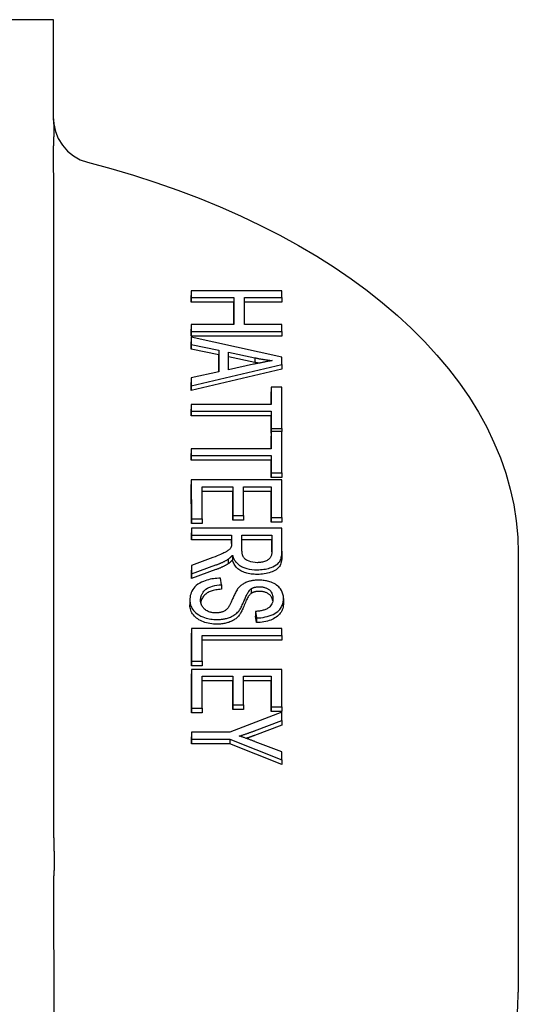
# Model space of a CAD drawing. Header units: millimetres. Extents: x 214 to 521, y 47 to 444.
# Tile 13 of 13: x 498 to 521, y 291 to 335. Entities that reach past the tile are written whole.
import ezdxf

# ---------------------------------------------------------------- set-up
doc = ezdxf.new("R2010")
doc.units = ezdxf.units.MM
doc.layers.add('Detail', color=2, linetype='Continuous')

msp = doc.modelspace()

# ---------------------------------------------------------------- linework, layer by layer
at = {"layer": 'Detail'}
for p, q in [((499.967, 334.767), (477.467, 334.763)), ((510.051, 322.784), (506.051, 322.783)), ((506.051, 322.783), (506.051, 322.479)), ((506.051, 322.783), (506.051, 322.579)), ((506.051, 322.274), (506.051, 322.579)), ((510.051, 322.48), (510.051, 322.784)), ((506.051, 322.479), (506.051, 322.274)), ((506.051, 322.479), (507.936, 322.479)), ((507.936, 322.275), (506.051, 322.274)), ((507.936, 322.479), (507.936, 322.275)), ((507.936, 322.479), (507.936, 321.29)), ((507.936, 321.29), (507.936, 322.275)), ((508.408, 322.479), (510.051, 322.48)), ((508.409, 321.29), (508.408, 322.479)), ((510.051, 322.275), (508.408, 322.275)), ((510.051, 322.48), (510.051, 322.275)), ((506.052, 321.29), (506.052, 321.085)), ((507.936, 321.29), (506.052, 321.29)), ((506.052, 321.29), (506.052, 320.986)), ((510.052, 321.291), (508.409, 321.29)), ((510.052, 320.986), (510.052, 321.291)), ((506.052, 320.781), (506.052, 321.085)), ((506.052, 320.986), (506.052, 320.781)), ((506.052, 320.986), (510.052, 320.986)), ((510.052, 320.986), (510.052, 320.781)), ((510.052, 320.781), (506.052, 320.781)), ((506.052, 320.73), (506.052, 320.409)), ((506.052, 320.73), (506.052, 320.526)), ((510.053, 319.85), (506.052, 320.73)), ((506.052, 320.204), (506.052, 320.526)), ((506.052, 320.409), (506.052, 320.204)), ((506.052, 320.409), (507.263, 320.157)), ((507.263, 319.952), (506.052, 320.204)), ((507.263, 320.157), (507.263, 319.952)), ((507.263, 320.157), (507.263, 319.195)), ((507.693, 319.29), (507.693, 320.07)), ((507.693, 320.07), (508.867, 319.816)), ((507.263, 319.195), (507.263, 319.952)), ((508.867, 319.611), (507.693, 319.865)), ((508.803, 319.531), (507.693, 319.29)), ((508.867, 319.816), (508.867, 319.611)), ((510.053, 319.521), (510.053, 319.85)), ((506.053, 318.583), (510.053, 319.521)), ((510.053, 319.316), (506.053, 318.378)), ((507.263, 319.195), (506.053, 318.929)), ((510.053, 319.521), (510.053, 319.316)), ((506.053, 318.929), (506.053, 318.724)), ((506.053, 318.929), (506.053, 318.583)), ((506.053, 318.378), (506.053, 318.724)), ((506.053, 318.583), (506.053, 318.378)), ((510.053, 318.514), (509.581, 318.513)), ((509.581, 318.513), (509.581, 317.758)), ((509.581, 318.513), (509.581, 318.309)), ((509.581, 317.758), (509.581, 318.309)), ((510.054, 316.695), (510.053, 318.514)), ((506.053, 317.758), (506.054, 317.453)), ((506.053, 317.758), (506.053, 317.553)), ((509.581, 317.758), (506.053, 317.758)), ((506.054, 317.248), (506.053, 317.553)), ((506.054, 317.453), (509.581, 317.454)), ((506.054, 317.453), (506.054, 317.248)), ((509.581, 317.454), (509.581, 317.249)), ((509.581, 317.454), (509.581, 316.695)), ((509.581, 317.249), (506.054, 317.248)), ((509.581, 316.49), (509.581, 317.249)), ((509.581, 316.695), (509.581, 316.49)), ((509.581, 316.695), (510.054, 316.695)), ((509.581, 316.555), (509.582, 315.799)), ((509.581, 316.555), (509.581, 316.35)), ((510.054, 316.555), (509.581, 316.555)), ((509.581, 316.49), (509.581, 316.49)), ((510.054, 316.695), (510.054, 316.555)), ((510.055, 314.736), (510.054, 316.555)), ((509.582, 315.799), (509.581, 316.35)), ((506.054, 315.799), (506.054, 315.495)), ((506.054, 315.799), (506.054, 315.594)), ((509.582, 315.799), (506.054, 315.799)), ((506.054, 315.29), (506.054, 315.594)), ((506.054, 315.495), (506.054, 315.29)), ((506.054, 315.495), (509.582, 315.495)), ((509.582, 315.29), (506.054, 315.29)), ((509.582, 315.495), (509.582, 315.29)), ((509.582, 315.495), (509.582, 314.736)), ((509.582, 314.531), (509.582, 315.29)), ((506.055, 314.418), (506.056, 312.704)), ((506.055, 314.418), (506.055, 314.213)), ((510.055, 314.418), (506.055, 314.418)), ((509.582, 314.736), (509.582, 314.531)), ((509.582, 314.736), (510.055, 314.736)), ((510.055, 314.532), (509.582, 314.531)), ((510.055, 314.736), (510.055, 314.532)), ((510.056, 312.757), (510.055, 314.418)), ((506.056, 312.499), (506.055, 314.213)), ((506.528, 312.704), (506.528, 314.113)), ((506.528, 314.113), (507.887, 314.113)), ((507.887, 313.909), (506.528, 313.909)), ((507.887, 314.113), (507.887, 313.909)), ((507.887, 314.113), (507.888, 312.842)), ((507.888, 312.637), (507.887, 313.909)), ((508.36, 314.114), (509.583, 314.114)), ((508.36, 312.842), (508.36, 314.114)), ((509.583, 313.909), (508.36, 313.909)), ((509.583, 314.114), (509.583, 312.757)), ((509.583, 314.114), (509.583, 313.909)), ((509.583, 312.552), (509.583, 313.909)), ((506.056, 312.704), (506.056, 312.499)), ((506.056, 312.704), (506.528, 312.704)), ((506.528, 312.704), (506.528, 312.499)), ((507.888, 312.842), (507.888, 312.637)), ((507.888, 312.842), (508.36, 312.842)), ((508.36, 312.637), (507.888, 312.637)), ((508.36, 312.842), (508.36, 312.637)), ((509.583, 312.757), (510.056, 312.757)), ((509.583, 312.757), (509.583, 312.552)), ((510.056, 312.757), (510.056, 312.552)), ((506.528, 312.499), (506.056, 312.499)), ((506.056, 312.281), (506.056, 311.976)), ((506.056, 312.281), (506.056, 312.076)), ((510.056, 312.281), (506.056, 312.281)), ((510.056, 312.552), (509.583, 312.552)), ((510.056, 311.263), (510.056, 312.281)), ((506.056, 311.772), (506.056, 312.076)), ((506.056, 311.976), (507.833, 311.977)), ((506.056, 311.976), (506.056, 311.772)), ((507.833, 311.772), (506.056, 311.772)), ((507.833, 311.977), (507.833, 311.772)), ((507.833, 311.977), (507.834, 311.625)), ((507.834, 311.609), (507.833, 311.772)), ((508.291, 311.324), (508.291, 311.977)), ((508.291, 311.977), (509.614, 311.977)), ((509.614, 311.772), (508.291, 311.772)), ((509.614, 311.977), (509.614, 311.251)), ((509.614, 311.977), (509.614, 311.772)), ((509.614, 311.24), (509.614, 311.772)), ((510.056, 311.263), (510.056, 311.058)), ((506.889, 310.945), (506.057, 310.64)), ((507.678, 310.91), (507.678, 310.705)), ((507.877, 311.092), (507.877, 310.887)), ((520.503, 311.184), (520.503, 291.77)), ((506.057, 310.261), (507.145, 310.658)), ((506.057, 310.64), (506.057, 310.436)), ((506.057, 310.64), (506.057, 310.261)), ((507.145, 310.453), (506.057, 310.056)), ((506.057, 310.056), (506.057, 310.436)), ((506.057, 310.261), (506.057, 310.056)), ((507.386, 309.787), (507.343, 310.074)), ((507.386, 309.787), (507.386, 309.582)), ((508.703, 309.607), (508.703, 309.402)), ((505.99, 309.095), (505.99, 308.89)), ((510.127, 309.179), (510.127, 308.974)), ((508.893, 308.605), (508.893, 308.4)), ((508.893, 308.605), (508.933, 308.315)), ((508.933, 308.11), (508.893, 308.4)), ((508.933, 308.315), (508.933, 308.11)), ((510.058, 307.845), (506.058, 307.844)), ((506.058, 307.844), (506.058, 306.41)), ((506.058, 307.844), (506.058, 307.639)), ((510.058, 307.54), (510.058, 307.845)), ((506.058, 306.205), (506.058, 307.639)), ((506.531, 306.41), (506.531, 307.54)), ((506.531, 307.54), (510.058, 307.54)), ((510.058, 307.54), (510.058, 307.336)), ((510.058, 307.336), (506.531, 307.335)), ((506.058, 306.41), (506.531, 306.41)), ((506.058, 306.41), (506.058, 306.205)), ((506.531, 306.205), (506.058, 306.205)), ((510.059, 306.044), (506.059, 306.043)), ((506.059, 306.043), (506.059, 304.329)), ((506.059, 306.043), (506.059, 305.838)), ((506.531, 306.41), (506.531, 306.205)), ((510.059, 304.382), (510.059, 306.044)), ((506.059, 304.124), (506.059, 305.838)), ((506.532, 304.329), (506.531, 305.739)), ((506.531, 305.739), (507.891, 305.739)), ((507.891, 305.739), (507.892, 304.468)), ((507.891, 305.739), (507.891, 305.534)), ((508.364, 304.468), (508.364, 305.739)), ((508.364, 305.739), (509.586, 305.739)), ((509.586, 305.739), (509.587, 304.382)), ((509.586, 305.739), (509.586, 305.534)), ((507.891, 305.534), (506.531, 305.534)), ((507.892, 304.263), (507.891, 305.534)), ((509.586, 305.534), (508.364, 305.534)), ((509.587, 304.177), (509.586, 305.534)), ((506.059, 304.329), (506.532, 304.329)), ((506.059, 304.329), (506.059, 304.124)), ((506.532, 304.329), (506.532, 304.124)), ((507.892, 304.468), (508.364, 304.468)), ((507.892, 304.468), (507.892, 304.263)), ((508.364, 304.468), (508.364, 304.263)), ((509.587, 304.382), (510.059, 304.382)), ((509.587, 304.382), (509.587, 304.177)), ((510.059, 304.382), (510.059, 304.177)), ((506.532, 304.124), (506.059, 304.124)), ((510.059, 304.15), (507.755, 303.264)), ((508.364, 304.263), (507.892, 304.263)), ((510.059, 304.177), (509.587, 304.177)), ((510.06, 303.781), (510.059, 304.15)), ((508.852, 303.328), (510.06, 303.781)), ((510.06, 303.576), (508.852, 303.123)), ((510.06, 303.781), (510.06, 303.576)), ((506.06, 303.264), (506.06, 302.96)), ((507.755, 303.264), (506.06, 303.264)), ((506.06, 303.264), (506.06, 303.059)), ((506.06, 302.755), (506.06, 303.059)), ((506.06, 302.96), (507.755, 302.96)), ((506.06, 302.96), (506.06, 302.755)), ((507.755, 302.755), (506.06, 302.755)), ((507.755, 302.96), (510.06, 302.044)), ((507.755, 302.96), (507.755, 302.755)), ((510.06, 301.839), (507.755, 302.755)), ((510.06, 302.397), (508.883, 302.843)), ((510.06, 302.044), (510.06, 302.397)), ((510.06, 302.044), (510.06, 301.839))]:
    msp.add_line(p, q, dxfattribs=at)
at = {"layer": 'Detail', "flags": 128}
for points in [[(499.97, 330.385), (499.97, 330.38), (499.97, 330.367), (499.971, 330.334), (499.984, 330.164), (500.053, 329.829), (500.178, 329.51), (500.356, 329.217), (500.582, 328.958), (500.848, 328.743), (501.148, 328.575), (501.47, 328.461)], [(499.97, 330.327), (499.97, 330.301), (499.971, 330.274), (499.971, 330.248), (499.971, 330.221), (499.972, 330.194), (499.972, 330.167), (499.973, 330.139), (499.973, 330.111), (499.974, 330.082), (499.974, 330.052), (499.975, 330.021), (499.975, 329.99), (499.975, 329.958), (499.976, 329.925), (499.976, 329.891), (499.976, 329.856), (499.976, 329.82), (499.976, 329.785), (499.976, 329.751), (499.976, 329.717), (499.975, 329.685), (499.975, 329.653), (499.974, 329.622), (499.974, 329.591)], [(499.972, 329.59), (499.972, 329.574), (499.972, 329.557), (499.971, 329.54), (499.971, 329.523), (499.971, 329.506), (499.971, 329.489), (499.971, 329.472), (499.97, 329.455), (499.97, 329.439), (499.97, 329.422), (499.97, 329.405), (499.97, 329.388), (499.97, 329.371), (499.97, 329.354), (499.969, 329.337), (499.969, 329.32), (499.969, 329.303), (499.969, 329.286), (499.969, 329.269), (499.969, 329.252), (499.969, 329.235), (499.969, 329.218), (499.969, 329.2), (499.969, 329.183)], [(501.47, 328.461), (502.493, 328.185), (503.499, 327.887), (504.487, 327.568), (505.455, 327.229), (506.403, 326.869), (507.329, 326.49), (508.232, 326.091), (509.111, 325.673), (509.965, 325.237), (510.793, 324.782), (511.594, 324.309), (512.367, 323.82), (513.111, 323.313), (513.824, 322.789), (514.507, 322.249), (515.158, 321.694), (515.776, 321.124), (516.36, 320.539), (516.91, 319.94), (517.424, 319.327), (517.901, 318.701), (518.341, 318.062), (518.743, 317.412), (519.106, 316.751), (519.429, 316.08), (519.711, 315.399), (519.951, 314.71), (520.148, 314.013), (520.303, 313.311), (520.413, 312.605), (520.48, 311.895), (520.503, 311.184)], [(509.632, 319.692), (509.597, 319.686), (509.562, 319.681), (509.527, 319.674), (509.492, 319.668), (509.456, 319.662), (509.421, 319.655), (509.386, 319.649), (509.351, 319.642), (509.316, 319.636), (509.282, 319.629), (509.248, 319.623), (509.213, 319.616), (509.179, 319.609), (509.145, 319.602), (509.11, 319.595), (509.076, 319.588), (509.042, 319.581), (509.007, 319.574), (508.973, 319.567), (508.938, 319.56), (508.904, 319.553), (508.87, 319.546), (508.836, 319.538), (508.803, 319.531)], [(508.867, 319.816), (508.898, 319.81), (508.929, 319.803), (508.961, 319.797), (508.992, 319.791), (509.023, 319.785), (509.055, 319.779), (509.087, 319.774), (509.118, 319.768), (509.15, 319.762), (509.182, 319.757), (509.214, 319.752), (509.245, 319.746), (509.277, 319.741), (509.309, 319.736), (509.341, 319.731), (509.373, 319.726), (509.406, 319.722), (509.438, 319.717), (509.47, 319.713), (509.502, 319.708), (509.535, 319.704), (509.567, 319.7), (509.599, 319.696), (509.632, 319.692)], [(509.031, 319.579), (509.024, 319.58), (509.017, 319.582), (509.01, 319.583), (509.003, 319.584), (508.997, 319.586), (508.99, 319.587), (508.983, 319.588), (508.976, 319.59), (508.969, 319.591), (508.962, 319.592), (508.955, 319.594), (508.949, 319.595), (508.942, 319.596), (508.935, 319.598), (508.928, 319.599), (508.921, 319.6), (508.914, 319.602), (508.908, 319.603), (508.901, 319.604), (508.894, 319.606), (508.887, 319.607), (508.88, 319.609), (508.873, 319.61), (508.867, 319.611)], [(507.815, 311.455), (507.806, 311.435), (507.794, 311.415), (507.781, 311.396), (507.766, 311.377), (507.749, 311.358), (507.732, 311.34), (507.713, 311.323), (507.695, 311.307), (507.675, 311.292), (507.655, 311.278), (507.634, 311.264), (507.612, 311.251), (507.589, 311.237), (507.561, 311.223), (507.53, 311.206), (507.492, 311.188), (507.448, 311.168), (507.397, 311.145), (507.337, 311.119), (507.269, 311.091), (507.191, 311.06), (507.102, 311.025), (507.001, 310.987), (506.889, 310.945)], [(507.834, 311.625), (507.834, 311.618), (507.834, 311.611), (507.833, 311.604), (507.833, 311.597), (507.833, 311.59), (507.833, 311.583), (507.833, 311.576), (507.832, 311.569), (507.832, 311.562), (507.832, 311.555), (507.831, 311.548), (507.831, 311.541), (507.83, 311.534), (507.829, 311.527), (507.829, 311.521), (507.828, 311.514), (507.827, 311.506), (507.826, 311.499), (507.824, 311.492), (507.823, 311.484), (507.821, 311.477), (507.82, 311.469), (507.818, 311.462), (507.815, 311.455)], [(508.965, 310.76), (508.87, 310.763), (508.777, 310.775), (508.688, 310.795), (508.606, 310.821), (508.541, 310.849), (508.491, 310.877), (508.453, 310.904), (508.422, 310.931), (508.396, 310.958), (508.376, 310.984), (508.36, 311.008), (508.348, 311.03), (508.338, 311.052), (508.329, 311.074), (508.321, 311.098), (508.314, 311.122), (508.308, 311.146), (508.303, 311.171), (508.299, 311.196), (508.296, 311.222), (508.294, 311.247), (508.292, 311.273), (508.291, 311.299), (508.291, 311.324)], [(508.965, 310.447), (509.038, 310.448), (509.111, 310.451), (509.183, 310.458), (509.255, 310.467), (509.325, 310.478), (509.394, 310.492), (509.46, 310.509), (509.525, 310.528), (509.59, 310.55), (509.661, 310.579), (509.736, 310.616), (509.811, 310.662), (509.876, 310.714), (509.925, 310.766), (509.959, 310.815), (509.984, 310.86), (510.003, 310.905), (510.019, 310.953), (510.031, 311.002), (510.041, 311.053), (510.048, 311.105), (510.053, 311.158), (510.056, 311.211), (510.056, 311.263)], [(507.145, 310.658), (507.169, 310.667), (507.193, 310.676), (507.217, 310.685), (507.241, 310.695), (507.265, 310.704), (507.288, 310.714), (507.311, 310.724), (507.335, 310.734), (507.358, 310.744), (507.38, 310.754), (507.403, 310.764), (507.426, 310.774), (507.448, 310.785), (507.47, 310.796), (507.492, 310.806), (507.514, 310.817), (507.535, 310.828), (507.556, 310.84), (507.577, 310.851), (507.598, 310.862), (507.619, 310.874), (507.639, 310.886), (507.659, 310.898), (507.678, 310.91)], [(507.678, 310.91), (507.689, 310.917), (507.699, 310.923), (507.708, 310.93), (507.718, 310.938), (507.727, 310.945), (507.737, 310.952), (507.746, 310.96), (507.754, 310.967), (507.763, 310.975), (507.772, 310.982), (507.78, 310.99), (507.788, 310.997), (507.796, 311.005), (507.804, 311.012), (507.811, 311.02), (507.819, 311.028), (507.827, 311.036), (507.834, 311.044), (507.841, 311.052), (507.849, 311.06), (507.856, 311.068), (507.863, 311.076), (507.87, 311.084), (507.877, 311.092)], [(507.877, 310.887), (507.868, 310.877), (507.86, 310.867), (507.851, 310.858), (507.843, 310.849), (507.835, 310.84), (507.826, 310.831), (507.818, 310.822), (507.81, 310.814), (507.802, 310.806), (507.793, 310.798), (507.785, 310.79), (507.777, 310.782), (507.768, 310.775), (507.76, 310.767), (507.752, 310.76), (507.744, 310.753), (507.736, 310.747), (507.727, 310.74), (507.719, 310.734), (507.711, 310.728), (507.703, 310.722), (507.695, 310.716), (507.687, 310.71), (507.678, 310.705)], [(507.877, 311.092), (507.885, 311.059), (507.895, 311.027), (507.906, 310.994), (507.919, 310.962), (507.934, 310.929), (507.95, 310.897), (507.968, 310.866), (507.988, 310.835), (508.01, 310.804), (508.034, 310.775), (508.06, 310.746), (508.089, 310.717), (508.12, 310.69), (508.154, 310.664), (508.19, 310.639), (508.229, 310.615), (508.275, 310.59), (508.336, 310.561), (508.413, 310.531), (508.508, 310.502), (508.617, 310.477), (508.731, 310.46), (508.847, 310.45), (508.965, 310.447)], [(508.965, 310.242), (508.895, 310.243), (508.827, 310.246), (508.76, 310.252), (508.696, 310.259), (508.633, 310.269), (508.572, 310.281), (508.513, 310.296), (508.456, 310.312), (508.401, 310.331), (508.348, 310.352), (508.297, 310.375), (508.247, 310.4), (508.2, 310.428), (508.156, 310.457), (508.115, 310.49), (508.077, 310.524), (508.041, 310.561), (508.009, 310.601), (507.979, 310.643), (507.953, 310.687), (507.929, 310.733), (507.909, 310.782), (507.891, 310.833), (507.877, 310.887)], [(509.614, 311.251), (509.614, 311.221), (509.611, 311.19), (509.608, 311.159), (509.602, 311.129), (509.595, 311.099), (509.585, 311.069), (509.573, 311.039), (509.558, 311.01), (509.54, 310.981), (509.519, 310.954), (509.495, 310.928), (509.469, 310.905), (509.439, 310.883), (509.406, 310.862), (509.371, 310.843), (509.332, 310.826), (509.292, 310.81), (509.25, 310.796), (509.205, 310.785), (509.158, 310.775), (509.111, 310.768), (509.063, 310.763), (509.014, 310.761), (508.965, 310.76)], [(510.056, 311.059), (510.055, 310.984), (510.05, 310.915), (510.041, 310.85), (510.029, 310.789), (510.014, 310.733), (509.996, 310.682), (509.974, 310.635), (509.948, 310.593), (509.919, 310.554), (509.884, 310.517), (509.844, 310.482), (509.799, 310.449), (509.749, 310.418), (509.693, 310.389), (509.633, 310.362), (509.567, 310.337), (509.498, 310.315), (509.427, 310.295), (509.355, 310.279), (509.28, 310.266), (509.204, 310.255), (509.126, 310.248), (509.047, 310.243), (508.965, 310.242)], [(507.678, 310.705), (507.66, 310.694), (507.642, 310.683), (507.623, 310.672), (507.604, 310.661), (507.585, 310.65), (507.565, 310.639), (507.545, 310.629), (507.524, 310.618), (507.503, 310.607), (507.482, 310.597), (507.46, 310.586), (507.438, 310.576), (507.416, 310.565), (507.393, 310.555), (507.37, 310.544), (507.347, 310.534), (507.323, 310.524), (507.298, 310.514), (507.274, 310.503), (507.249, 310.493), (507.223, 310.483), (507.198, 310.473), (507.171, 310.463), (507.145, 310.453)], [(507.343, 310.074), (507.266, 310.071), (507.189, 310.067), (507.113, 310.06), (507.037, 310.05), (506.962, 310.039), (506.889, 310.024), (506.818, 310.008), (506.747, 309.988), (506.671, 309.964), (506.591, 309.934), (506.508, 309.898), (506.426, 309.855), (506.347, 309.805), (506.276, 309.751), (506.214, 309.694), (506.161, 309.634), (506.116, 309.571), (506.079, 309.506), (506.049, 309.439), (506.026, 309.371), (506.01, 309.302), (505.998, 309.232), (505.992, 309.163), (505.99, 309.094)], [(509.023, 309.988), (508.986, 309.988), (508.948, 309.987), (508.911, 309.985), (508.874, 309.982), (508.838, 309.979), (508.801, 309.974), (508.765, 309.969), (508.73, 309.963), (508.694, 309.956), (508.657, 309.947), (508.619, 309.938), (508.58, 309.926), (508.54, 309.913), (508.499, 309.898), (508.458, 309.88), (508.417, 309.861), (508.377, 309.84), (508.339, 309.817), (508.303, 309.794), (508.27, 309.769), (508.238, 309.744), (508.208, 309.717), (508.181, 309.691), (508.155, 309.663)], [(510.127, 309.179), (510.121, 309.274), (510.103, 309.368), (510.071, 309.459), (510.032, 309.536), (509.993, 309.597), (509.956, 309.644), (509.917, 309.687), (509.873, 309.728), (509.823, 309.767), (509.768, 309.804), (509.709, 309.837), (509.648, 309.866), (509.587, 309.891), (509.529, 309.912), (509.473, 309.928), (509.422, 309.942), (509.374, 309.953), (509.325, 309.962), (509.276, 309.97), (509.227, 309.977), (509.177, 309.982), (509.126, 309.986), (509.075, 309.988), (509.023, 309.988)], [(506.463, 309.108), (506.463, 309.136), (506.465, 309.163), (506.468, 309.19), (506.472, 309.217), (506.478, 309.244), (506.485, 309.271), (506.494, 309.298), (506.503, 309.324), (506.515, 309.351), (506.528, 309.377), (506.542, 309.403), (506.558, 309.428), (506.579, 309.458), (506.609, 309.496), (506.65, 309.538), (506.701, 309.583), (506.763, 309.627), (506.833, 309.666), (506.91, 309.698), (506.997, 309.726), (507.09, 309.748), (507.187, 309.766), (507.286, 309.778), (507.386, 309.787)], [(507.386, 309.582), (507.319, 309.577), (507.255, 309.57), (507.193, 309.562), (507.134, 309.552), (507.078, 309.541), (507.025, 309.529), (506.975, 309.515), (506.928, 309.5), (506.883, 309.483), (506.841, 309.465), (506.8, 309.444), (506.762, 309.422), (506.725, 309.397), (506.69, 309.37), (506.657, 309.341), (506.626, 309.309), (506.597, 309.276), (506.57, 309.241), (506.546, 309.204), (506.525, 309.167), (506.507, 309.128), (506.492, 309.088), (506.48, 309.048), (506.471, 309.006)], [(508.155, 309.663), (508.127, 309.631), (508.1, 309.596), (508.074, 309.557), (508.049, 309.517), (508.025, 309.474), (508.002, 309.43), (507.979, 309.385), (507.958, 309.34), (507.937, 309.295), (507.918, 309.25), (507.899, 309.207), (507.881, 309.166), (507.865, 309.127), (507.848, 309.089), (507.832, 309.053), (507.817, 309.018), (507.801, 308.985), (507.786, 308.953), (507.771, 308.923), (507.757, 308.895), (507.744, 308.869), (507.731, 308.846), (507.718, 308.826), (507.707, 308.808)], [(508.164, 308.637), (508.189, 308.671), (508.214, 308.709), (508.238, 308.75), (508.262, 308.794), (508.286, 308.841), (508.308, 308.889), (508.331, 308.938), (508.352, 308.988), (508.374, 309.037), (508.394, 309.086), (508.414, 309.134), (508.433, 309.179), (508.451, 309.223), (508.469, 309.263), (508.487, 309.302), (508.506, 309.342), (508.526, 309.381), (508.547, 309.419), (508.57, 309.457), (508.593, 309.492), (508.618, 309.525), (508.643, 309.555), (508.672, 309.583), (508.703, 309.607)], [(508.703, 309.607), (508.715, 309.614), (508.727, 309.621), (508.739, 309.628), (508.751, 309.634), (508.764, 309.64), (508.778, 309.646), (508.792, 309.652), (508.806, 309.657), (508.82, 309.662), (508.835, 309.666), (508.85, 309.671), (508.865, 309.675), (508.88, 309.678), (508.896, 309.682), (508.912, 309.684), (508.928, 309.687), (508.944, 309.689), (508.96, 309.691), (508.977, 309.693), (508.993, 309.694), (509.01, 309.695), (509.027, 309.696), (509.043, 309.696), (509.06, 309.696)], [(509.06, 309.696), (509.095, 309.696), (509.13, 309.694), (509.164, 309.69), (509.198, 309.686), (509.231, 309.68), (509.263, 309.672), (509.295, 309.663), (509.325, 309.653), (509.354, 309.642), (509.381, 309.63), (509.407, 309.617), (509.432, 309.603), (509.456, 309.588), (509.479, 309.573), (509.505, 309.553), (509.533, 309.528), (509.562, 309.497), (509.589, 309.458), (509.613, 309.412), (509.632, 309.364), (509.646, 309.315), (509.655, 309.265), (509.659, 309.215), (509.661, 309.167)], [(505.99, 309.094), (505.992, 309.044), (505.997, 308.993), (506.006, 308.942), (506.02, 308.892), (506.037, 308.842), (506.058, 308.793), (506.084, 308.745), (506.114, 308.697), (506.149, 308.65), (506.191, 308.602), (506.244, 308.551), (506.307, 308.499), (506.384, 308.448), (506.47, 308.401), (506.557, 308.363), (506.64, 308.332), (506.717, 308.309), (506.785, 308.292), (506.85, 308.278), (506.916, 308.267), (506.983, 308.258), (507.051, 308.251), (507.119, 308.248), (507.189, 308.246)], [(507.143, 308.539), (507.107, 308.539), (507.071, 308.541), (507.036, 308.544), (507.001, 308.548), (506.967, 308.554), (506.933, 308.561), (506.9, 308.569), (506.866, 308.579), (506.83, 308.591), (506.792, 308.606), (506.753, 308.625), (506.714, 308.647), (506.677, 308.672), (506.643, 308.699), (506.613, 308.727), (506.586, 308.757), (506.563, 308.787), (506.542, 308.819), (506.521, 308.855), (506.503, 308.895), (506.487, 308.94), (506.474, 308.991), (506.466, 309.047), (506.463, 309.108)], [(508.703, 309.402), (508.68, 309.386), (508.657, 309.365), (508.634, 309.34), (508.611, 309.312), (508.588, 309.279), (508.564, 309.243), (508.54, 309.202), (508.516, 309.158), (508.493, 309.11), (508.469, 309.058), (508.444, 309.002), (508.42, 308.942), (508.396, 308.881), (508.372, 308.824), (508.349, 308.77), (508.327, 308.72), (508.305, 308.672), (508.283, 308.628), (508.262, 308.587), (508.241, 308.55), (508.221, 308.515), (508.202, 308.484), (508.183, 308.456), (508.164, 308.432)], [(509.06, 309.492), (509.042, 309.491), (509.024, 309.491), (509.007, 309.49), (508.99, 309.489), (508.973, 309.488), (508.957, 309.486), (508.94, 309.484), (508.924, 309.482), (508.908, 309.479), (508.893, 309.476), (508.878, 309.473), (508.863, 309.469), (508.848, 309.465), (508.833, 309.461), (508.819, 309.457), (508.805, 309.452), (508.792, 309.447), (508.778, 309.441), (508.765, 309.436), (508.752, 309.43), (508.74, 309.423), (508.727, 309.417), (508.715, 309.41), (508.703, 309.402)], [(509.661, 309.167), (509.659, 309.111), (509.651, 309.055), (509.638, 309), (509.618, 308.945), (509.59, 308.893), (509.558, 308.847), (509.524, 308.811), (509.491, 308.782), (509.461, 308.76), (509.432, 308.742), (509.402, 308.724), (509.37, 308.708), (509.336, 308.694), (509.301, 308.68), (509.264, 308.667), (509.226, 308.656), (509.186, 308.646), (509.146, 308.637), (509.105, 308.629), (509.063, 308.622), (509.021, 308.617), (508.979, 308.612), (508.936, 308.608), (508.893, 308.605)], [(508.933, 308.315), (509.032, 308.319), (509.13, 308.327), (509.227, 308.34), (509.321, 308.358), (509.413, 308.38), (509.501, 308.406), (509.586, 308.437), (509.667, 308.473), (509.743, 308.514), (509.811, 308.559), (509.87, 308.605), (509.918, 308.651), (509.959, 308.696), (509.993, 308.74), (510.02, 308.782), (510.044, 308.825), (510.065, 308.868), (510.082, 308.912), (510.097, 308.956), (510.108, 309), (510.117, 309.044), (510.123, 309.089), (510.126, 309.134), (510.127, 309.179)], [(509.654, 309.068), (509.647, 309.104), (509.639, 309.138), (509.628, 309.171), (509.616, 309.202), (509.602, 309.231), (509.586, 309.259), (509.567, 309.285), (509.547, 309.309), (509.525, 309.331), (509.501, 309.352), (509.474, 309.372), (509.447, 309.389), (509.419, 309.406), (509.391, 309.421), (509.361, 309.434), (509.331, 309.446), (509.3, 309.457), (509.268, 309.466), (509.235, 309.474), (509.202, 309.48), (509.167, 309.485), (509.132, 309.489), (509.097, 309.491), (509.06, 309.492)], [(507.189, 308.042), (507.109, 308.043), (507.031, 308.048), (506.954, 308.056), (506.878, 308.068), (506.803, 308.083), (506.73, 308.101), (506.658, 308.122), (506.587, 308.147), (506.518, 308.174), (506.453, 308.205), (506.393, 308.238), (506.336, 308.274), (506.283, 308.313), (506.234, 308.355), (506.189, 308.4), (506.147, 308.448), (506.111, 308.498), (506.079, 308.549), (506.052, 308.602), (506.03, 308.657), (506.012, 308.713), (506, 308.77), (505.993, 308.829), (505.99, 308.89)], [(507.707, 308.808), (507.693, 308.787), (507.678, 308.767), (507.661, 308.746), (507.644, 308.726), (507.625, 308.707), (507.606, 308.688), (507.584, 308.669), (507.561, 308.651), (507.535, 308.634), (507.509, 308.619), (507.481, 308.605), (507.454, 308.593), (507.427, 308.583), (507.401, 308.574), (507.375, 308.567), (507.35, 308.56), (507.325, 308.555), (507.3, 308.551), (507.274, 308.547), (507.248, 308.544), (507.222, 308.541), (507.196, 308.54), (507.17, 308.539), (507.143, 308.539)], [(510.127, 308.974), (510.125, 308.911), (510.118, 308.85), (510.107, 308.791), (510.092, 308.734), (510.072, 308.679), (510.047, 308.625), (510.018, 308.574), (509.984, 308.524), (509.946, 308.477), (509.904, 308.432), (509.858, 308.39), (509.807, 308.351), (509.752, 308.315), (509.693, 308.282), (509.63, 308.251), (509.562, 308.223), (509.491, 308.198), (509.418, 308.176), (509.343, 308.158), (509.265, 308.142), (509.185, 308.129), (509.103, 308.12), (509.019, 308.113), (508.933, 308.11)], [(507.189, 308.246), (507.228, 308.247), (507.266, 308.248), (507.305, 308.25), (507.343, 308.252), (507.381, 308.256), (507.419, 308.26), (507.456, 308.265), (507.493, 308.271), (507.53, 308.278), (507.567, 308.285), (507.605, 308.294), (507.647, 308.305), (507.692, 308.319), (507.738, 308.335), (507.787, 308.354), (507.837, 308.377), (507.888, 308.404), (507.936, 308.433), (507.982, 308.464), (508.024, 308.496), (508.063, 308.53), (508.1, 308.565), (508.133, 308.6), (508.164, 308.637)], [(508.164, 308.432), (508.137, 308.399), (508.108, 308.368), (508.078, 308.339), (508.047, 308.31), (508.015, 308.284), (507.981, 308.258), (507.947, 308.235), (507.911, 308.212), (507.874, 308.191), (507.836, 308.172), (507.796, 308.154), (507.756, 308.137), (507.714, 308.122), (507.671, 308.108), (507.628, 308.095), (507.583, 308.084), (507.537, 308.074), (507.491, 308.066), (507.443, 308.058), (507.394, 308.052), (507.344, 308.048), (507.293, 308.044), (507.242, 308.042), (507.189, 308.042)], [(508.176, 303.093), (508.205, 303.102), (508.233, 303.111), (508.262, 303.121), (508.291, 303.13), (508.32, 303.139), (508.348, 303.149), (508.377, 303.158), (508.405, 303.168), (508.434, 303.177), (508.462, 303.187), (508.49, 303.196), (508.519, 303.206), (508.547, 303.216), (508.575, 303.226), (508.603, 303.236), (508.631, 303.246), (508.659, 303.256), (508.687, 303.266), (508.714, 303.276), (508.742, 303.286), (508.77, 303.296), (508.797, 303.307), (508.825, 303.317), (508.852, 303.328)], [(508.883, 302.843), (508.854, 302.854), (508.825, 302.865), (508.796, 302.875), (508.767, 302.886), (508.738, 302.897), (508.709, 302.908), (508.679, 302.918), (508.65, 302.929), (508.621, 302.939), (508.591, 302.95), (508.562, 302.961), (508.533, 302.971), (508.503, 302.981), (508.474, 302.992), (508.444, 303.002), (508.415, 303.012), (508.385, 303.023), (508.355, 303.033), (508.325, 303.043), (508.295, 303.053), (508.266, 303.063), (508.236, 303.073), (508.206, 303.083), (508.176, 303.093)], [(508.852, 303.123), (508.837, 303.117), (508.822, 303.111), (508.806, 303.105), (508.791, 303.1), (508.776, 303.094), (508.76, 303.088), (508.745, 303.082), (508.729, 303.077), (508.714, 303.071), (508.699, 303.065), (508.683, 303.06), (508.668, 303.054), (508.652, 303.049), (508.637, 303.043), (508.621, 303.038), (508.606, 303.032), (508.591, 303.027), (508.575, 303.021), (508.56, 303.016), (508.544, 303.01), (508.529, 303.005), (508.513, 302.999), (508.498, 302.994), (508.482, 302.989)], [(499.982, 298.593), (499.982, 298.568), (499.982, 298.543), (499.982, 298.519), (499.983, 298.494), (499.983, 298.469), (499.983, 298.444), (499.983, 298.42), (499.983, 298.395), (499.983, 298.37), (499.983, 298.346), (499.983, 298.321), (499.983, 298.296), (499.984, 298.272), (499.984, 298.247), (499.984, 298.222), (499.984, 298.198), (499.984, 298.173), (499.985, 298.148), (499.985, 298.124), (499.985, 298.099), (499.985, 298.074), (499.986, 298.05), (499.986, 298.025), (499.986, 298)], [(499.988, 298.001), (499.988, 297.951), (499.989, 297.903), (499.989, 297.856), (499.99, 297.81), (499.99, 297.765), (499.99, 297.721), (499.99, 297.676), (499.99, 297.631), (499.99, 297.586), (499.99, 297.539), (499.99, 297.491), (499.99, 297.441), (499.989, 297.393), (499.989, 297.345), (499.988, 297.299), (499.988, 297.253), (499.987, 297.209), (499.987, 297.165), (499.986, 297.122), (499.986, 297.079), (499.986, 297.037), (499.985, 296.994), (499.985, 296.953), (499.985, 296.911)]]:
    msp.add_lwpolyline(points, dxfattribs=at)
at = {"layer": 'Detail'}
for centre, major_axis, ratio, start_param, end_param in [((499.969, 325.267), (-0.001, 9.5), 0.000206, 5.850316, 6.283185), ((499.978, 143.26), (-0.03, 210), 0.000206, 5.81148, 5.850316), ((499.978, 143.26), (-0.03, 210), 0.000206, 5.544992, 5.799648), ((499.978, 143.26), (-0.03, 210), 0.000206, 5.521752, 5.53316), ((499.978, 143.26), (-0.03, 209.999), 0.000206, 5.494324, 5.521752), ((488.578, 291.77), (31.925, 0), 0.573576, 5.118696, 6.283185), ((499.987, 284.543), (-0.001, 9.5), 0.000206, 4.101522, 5.494322)]:
    msp.add_ellipse(centre, major_axis=major_axis, ratio=ratio, start_param=start_param, end_param=end_param, dxfattribs=at)

doc.saveas('drawing.dxf')
